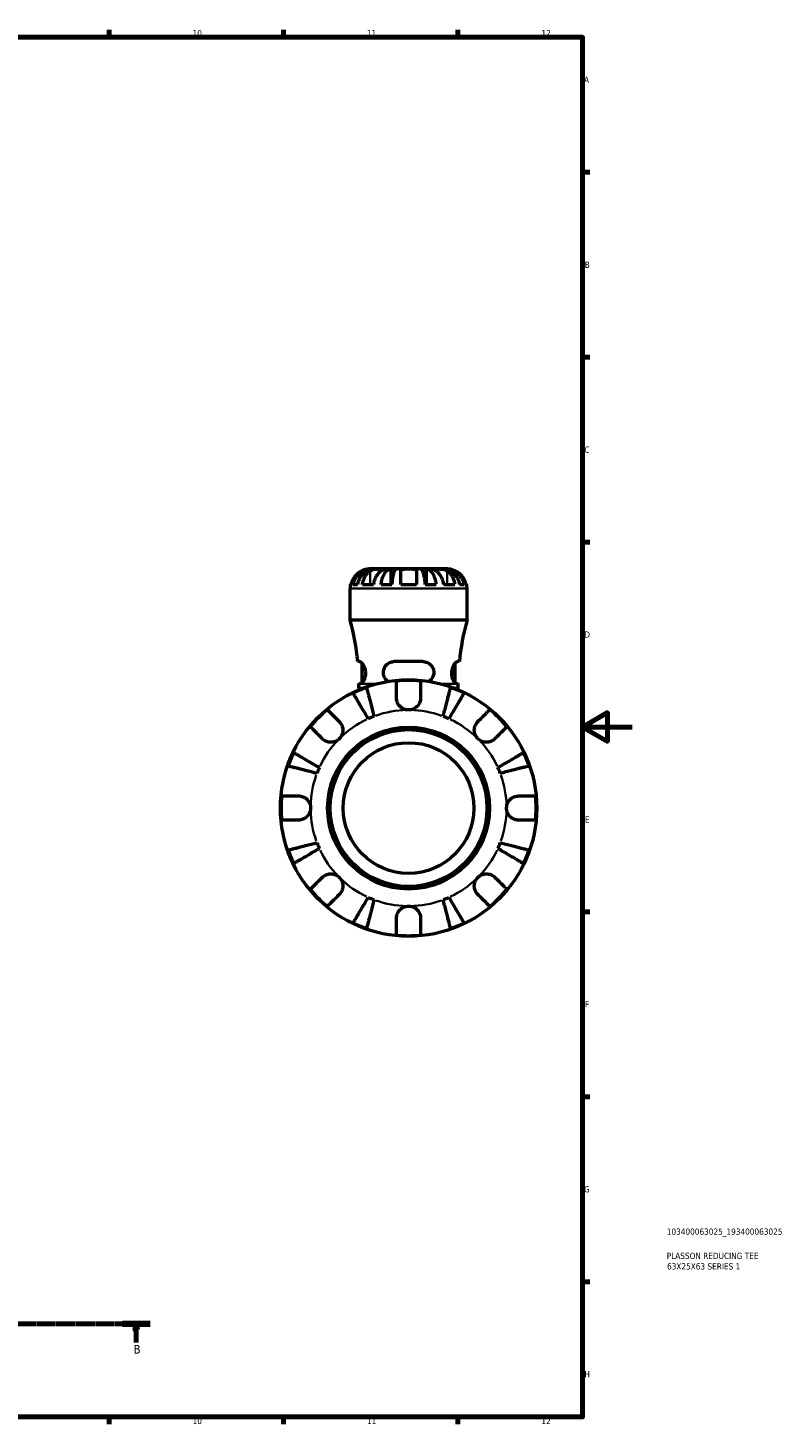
# Model space of a CAD drawing. Header units: millimetres. Extents: x 0 to 902, y 0 to 835.
# Tile 9 of 9: x 598 to 902, y 17 to 578. Entities that reach past the tile are written whole.
import ezdxf

# ---------------------------------------------------------------- set-up
doc = ezdxf.new("R2010")
doc.units = ezdxf.units.MM
doc.linetypes.add('CHAIN', pattern=[0.7087, 0.4724, -0.0591, 0.1181, -0.0591])
for name, color, linetype, lineweight in [('Border (ISO)', 7, 'Continuous', 70), ('Section Line (ISO)', 7, 'CHAIN', 70), ('Title (ISO)', 7, 'Continuous', 50), ('Visible (ISO)', 7, 'Continuous', 50), ('Visible Narrow (ISO)', 7, 'Continuous', 35)]:
    doc.layers.add(name, color=color, linetype=linetype, lineweight=lineweight)
doc.styles.add('Label Text (ISO)', font='tahoma.ttf')
doc.styles.add('Note Text (ISO)', font='tahoma.ttf')

# ---------------------------------------------------------------- blocks, each defined once
blk = doc.blocks.new('Borders Default Border')
at = {"layer": 'Border (ISO)'}
for p, q in [((630.75, 574), (630.75, 576.9)), ((700.83, 574), (700.83, 576.9)), ((770.92, 574), (770.92, 576.9)), ((821, 519.75), (823.9, 519.75)), ((821, 445.5), (823.9, 445.5)), ((821, 371.25), (823.9, 371.25)), ((821, 222.75), (823.9, 222.75)), ((821, 148.5), (823.9, 148.5)), ((821, 74.25), (823.9, 74.25)), ((630.75, 20), (630.75, 17.1)), ((700.83, 20), (700.83, 17.1)), ((770.92, 20), (770.92, 17.1))]:
    blk.add_line(p, q, dxfattribs=at)
at = {"layer": 'Border (ISO)', "flags": 128}
for points in [[(20, 20), (20, 574), (821, 574), (821, 20), (20, 20)], [(841, 297), (821, 297), (831, 302.77), (831, 291.23), (821, 297)]]:
    blk.add_lwpolyline(points, dxfattribs=at)
at = {"layer": 'Border (ISO)', "color": 232, "true_color": 0xca0064, "char_height": 2.5, "attachment_point": 7, "style": 'Note Text (ISO)'}
for s, insert in [('10', (664.29, 574.35)), ('11', (734.37, 574.4)), ('12', (804.46, 574.4)), ('A', (821.59, 555.62)), ('B', (821.89, 481.38)), ('C', (821.73, 407.08)), ('D', (821.73, 332.88)), ('E', (821.94, 258.63)), ('F', (822, 184.38)), ('G', (821.61, 110.08)), ('H', (821.74, 35.88)), ('10', (664.29, 17.05)), ('11', (734.37, 17.1)), ('12', (804.46, 17.1))]:
    blk.add_mtext(s, dxfattribs=dict(at, insert=insert))
blk = doc.blocks.new('Title Blocks ISO')
at = {"layer": 'Title (ISO)', "color": 232, "true_color": 0xca0064, "style": 'Note Text (ISO)'}
for tag, p in [('PART_NUMBER_001', (33.84, 73.13)), ('DESCRIPTION_001', (33.84, 63.4)), ('DESCRIPTION_002', (33.95, 59.18))]:
    blk.add_attdef(tag, p, '', height=2.5, dxfattribs=at)
blk = doc.blocks.new('2dTransSection0')
at = {"layer": 'Section Line (ISO)', "linetype": 'CHAIN'}
blk.add_line((133.6, 57.4), (647.2, 57.4), dxfattribs=at)
at = {"layer": 'Section Line (ISO)', "linetype": 'Continuous', "lineweight": 140}
blk.add_line((636.05, 57.4), (647.2, 57.4), dxfattribs=at)
at = {"layer": 'Section Line (ISO)', "linetype": 'Continuous'}
for p, q in [((641.63, 57.4), (641.13, 54.9)), ((641.63, 54.9), (641.63, 57.4)), ((642.13, 54.9), (641.63, 57.4)), ((641.13, 54.9), (642.13, 54.9)), ((641.63, 49.91), (641.63, 54.9))]:
    blk.add_line(p, q, dxfattribs=at)
at = {"layer": 'Section Line (ISO)', "linetype": 'Continuous', "flags": 128}
blk.add_lwpolyline([(642.13, 54.9), (641.63, 57.4), (641.13, 54.9), (642.13, 54.9)], dxfattribs=at)
at = {"layer": 'Section Line (ISO)'}
blk.add_solid([(642.13, 54.9), (641.63, 57.4), (641.13, 54.9), (642.13, 54.9)], dxfattribs=at)
at = {"layer": 'Section Line (ISO)', "insert": (640.56, 45.4), "char_height": 3.5, "attachment_point": 7, "style": 'Label Text (ISO)'}
blk.add_mtext('B', dxfattribs=at)

msp = doc.modelspace()

# ---------------------------------------------------------------- linework, layer by layer
at = {"layer": 'Visible (ISO)'}
for p, q in [((736.216, 360.469), (735.462, 360.469)), ((736.216, 360.469), (736.216, 360.389)), ((737.181, 360.469), (736.216, 360.469)), ((740.039, 360.469), (737.181, 360.469)), ((743.963, 360.469), (740.039, 360.469)), ((743.963, 360.469), (743.963, 354.169)), ((746.291, 360.469), (743.963, 360.469)), ((751.087, 360.469), (746.291, 360.469)), ((755.883, 360.469), (751.087, 360.469)), ((758.211, 360.469), (755.883, 360.469)), ((762.136, 360.469), (758.211, 360.469)), ((758.211, 360.469), (758.211, 354.169)), ((764.993, 360.469), (762.136, 360.469)), ((765.958, 360.469), (764.993, 360.469)), ((766.712, 360.469), (765.958, 360.469)), ((765.958, 360.469), (765.958, 360.389)), ((727.746, 354.169), (727.96, 354.169)), ((728.737, 354.169), (730.525, 354.169)), ((732.506, 354.169), (736.961, 354.169)), ((740.042, 354.169), (744.357, 354.169)), ((747.937, 354.169), (754.237, 354.169)), ((757.817, 354.169), (762.132, 354.169)), ((765.213, 354.169), (769.668, 354.169)), ((771.649, 354.169), (773.437, 354.169)), ((774.214, 354.169), (774.428, 354.169)), ((727.587, 339.889), (727.587, 352.594)), ((774.587, 339.889), (774.587, 352.594)), ((774.587, 339.889), (727.587, 339.889)), ((731.519, 323.281), (730.692, 323.281)), ((732.372, 314.709), (732.372, 322.678)), ((756.837, 323.281), (745.337, 323.281)), ((769.802, 314.709), (769.802, 322.678)), ((771.482, 323.281), (770.655, 323.281)), ((731.112, 314.531), (731.957, 314.531)), ((731.112, 312.745), (731.112, 314.409)), ((770.217, 314.531), (771.062, 314.531)), ((771.062, 312.745), (771.062, 314.409))]:
    msp.add_line(p, q, dxfattribs=at)
for radius in [51.5, 32.53, 31.5, 26.25]:
    msp.add_circle((751.087, 264.469), radius, dxfattribs=at)
for centre, radius, start, end in [((735.462, 352.594), 7.875, 168.46304, 180), ((766.712, 352.594), 7.875, 0, 11.53696), ((637.26, 314.409), 93.852, 5.42468, 15.75304), ((864.914, 314.409), 93.852, 164.24696, 174.57532), ((637.26, 314.409), 93.852, 0, 0.07479), ((751.087, 264.469), 51.255, 84.57027, 95.42973), ((864.914, 314.409), 93.852, 179.92521, 180), ((751.087, 264.469), 51.255, 109.23324, 115.76676), ((733.172, 312.745), 2.06, 180, 201.30802), ((751.087, 264.469), 51.255, 64.23324, 70.76676), ((769.002, 312.745), 2.06, 338.69198, 0), ((751.087, 264.469), 51.255, 129.57027, 140.42973), ((751.087, 264.469), 51.255, 39.57027, 50.42973), ((751.087, 264.469), 39.375, 110.66622, 114.33378), ((751.087, 264.469), 39.375, 65.66622, 69.33378), ((751.087, 264.469), 51.255, 154.23324, 160.76676), ((751.087, 264.469), 51.255, 19.23324, 25.76676), ((751.087, 264.469), 39.375, 155.66622, 159.33378), ((751.087, 264.469), 39.375, 20.66622, 24.33378), ((751.087, 264.469), 51.255, 174.57027, 185.42973), ((751.087, 264.469), 51.255, 354.57027, 5.42973), ((751.087, 264.469), 51.255, 199.23324, 205.76676), ((751.087, 264.469), 39.375, 200.66622, 204.33378), ((751.087, 264.469), 39.375, 335.66622, 339.33378), ((751.087, 264.469), 51.255, 334.23324, 340.76676), ((751.087, 264.469), 51.255, 219.57027, 230.42973), ((751.087, 264.469), 51.255, 309.57027, 320.42973), ((751.087, 264.469), 39.375, 245.66622, 249.33378), ((751.087, 264.469), 39.375, 290.66622, 294.33378), ((751.087, 264.469), 51.255, 244.23324, 250.76676), ((751.087, 264.469), 51.255, 264.57027, 275.42973), ((751.087, 264.469), 51.255, 289.23324, 295.76676)]:
    msp.add_arc(centre, radius, start, end, dxfattribs=at)
for points, knots in [([(732.312, 359.691), (731.979, 359.533), (731.642, 359.344), (730.876, 358.836), (730.462, 358.493), (729.769, 357.804), (729.426, 357.396), (728.835, 356.516), (728.586, 356.044), (728.218, 355.161), (728.063, 354.671), (727.96, 354.169)], [3.89239507, 3.89239507, 3.89239507, 3.89239507, 3.99831093, 3.99831093, 4.14541915, 4.14541915, 4.2913159, 4.2913159, 4.43721264, 4.43721264, 4.57824766, 4.57824766, 4.57824766, 4.57824766]), ([(728.737, 354.169), (728.838, 354.675), (728.988, 355.169), (729.344, 356.055), (729.583, 356.527), (730.154, 357.408), (730.484, 357.817), (731.15, 358.505), (731.547, 358.846), (732.4, 359.435), (732.858, 359.683), (733.728, 360.055), (734.222, 360.214), (735.23, 360.421), (735.745, 360.469), (736.216, 360.469)], [0.1494003, 0.1494003, 0.1494003, 0.1494003, 0.2914703, 0.2914703, 0.4372625, 0.4372625, 0.5830547, 0.5830547, 0.7289486, 0.7289486, 0.8748425, 0.8748425, 1.0209062, 1.0209062, 1.1669698, 1.1669698, 1.1669698, 1.1669698]), ([(737.181, 360.469), (736.761, 360.469), (736.303, 360.421), (735.406, 360.214), (734.966, 360.055), (734.192, 359.683), (733.785, 359.435), (733.025, 358.846), (732.672, 358.505), (732.079, 357.817), (731.785, 357.408), (731.278, 356.527), (731.064, 356.055), (730.748, 355.169), (730.614, 354.675), (730.525, 354.169)], [3.5031084, 3.5031084, 3.5031084, 3.5031084, 3.6491721, 3.6491721, 3.7952357, 3.7952357, 3.9411297, 3.9411297, 4.0870236, 4.0870236, 4.2328158, 4.2328158, 4.378608, 4.378608, 4.5206779, 4.5206779, 4.5206779, 4.5206779]), ([(735.462, 360.469), (735.462, 360.469), (735.435, 360.469), (735.326, 360.467), (735.24, 360.465), (734.951, 360.448), (734.71, 360.426), (734.198, 360.338), (733.953, 360.284), (733.431, 360.138), (733.16, 360.047), (732.694, 359.864), (732.501, 359.781), (732.312, 359.691)], [0, 0, 0, 0, 0.0712621, 0.0712621, 0.14674386, 0.14674386, 0.26523779, 0.26523779, 0.3552048, 0.3552048, 0.4448049, 0.4448049, 0.50788946, 0.50788946, 0.50788946, 0.50788946]), ([(732.506, 354.169), (732.579, 354.671), (732.689, 355.161), (732.949, 356.044), (733.125, 356.516), (733.543, 357.396), (733.786, 357.804), (734.275, 358.493), (734.568, 358.836), (735.11, 359.344), (735.348, 359.533), (735.584, 359.691)], [0.14941001, 0.14941001, 0.14941001, 0.14941001, 0.29044502, 0.29044502, 0.43634177, 0.43634177, 0.58223851, 0.58223851, 0.72934673, 0.72934673, 0.83526259, 0.83526259, 0.83526259, 0.83526259]), ([(735.584, 359.691), (735.67, 359.749), (735.762, 359.804), (736.017, 359.94), (736.189, 360.016), (736.562, 360.151), (736.763, 360.209), (737.262, 360.324), (737.563, 360.37), (738.259, 360.442), (738.647, 360.457), (739.395, 360.47), (739.744, 360.469), (740.039, 360.469)], [-0.50766593, -0.50766593, -0.50766593, -0.50766593, -0.46718991, -0.46718991, -0.40200215, -0.40200215, -0.33506637, -0.33506637, -0.24300458, -0.24300458, -0.12488859, -0.12488859, 0, 0, 0, 0]), ([(740.039, 359.691), (739.803, 359.533), (739.565, 359.344), (739.023, 358.836), (738.73, 358.493), (738.24, 357.804), (737.998, 357.396), (737.58, 356.516), (737.404, 356.044), (737.144, 355.161), (737.034, 354.671), (736.961, 354.169)], [3.89239507, 3.89239507, 3.89239507, 3.89239507, 3.99831093, 3.99831093, 4.14541915, 4.14541915, 4.2913159, 4.2913159, 4.43721264, 4.43721264, 4.57824766, 4.57824766, 4.57824766, 4.57824766]), ([(740.039, 360.469), (740.194, 360.469), (740.333, 360.469), (740.581, 360.468), (740.687, 360.466), (740.885, 360.454), (740.95, 360.439), (740.969, 360.374), (740.931, 360.327), (740.79, 360.209), (740.711, 360.151), (740.519, 360.016), (740.408, 359.94), (740.207, 359.804), (740.125, 359.749), (740.039, 359.691)], [0, 0, 0, 0, 0.06608139, 0.06608139, 0.13667451, 0.13667451, 0.23873403, 0.23873403, 0.33457773, 0.33457773, 0.40157847, 0.40157847, 0.46685307, 0.46685307, 0.50745344, 0.50745344, 0.50745344, 0.50745344]), ([(740.042, 354.169), (740.095, 354.675), (740.174, 355.169), (740.36, 356.055), (740.486, 356.527), (740.785, 357.408), (740.958, 357.817), (741.307, 358.505), (741.515, 358.846), (741.963, 359.435), (742.202, 359.683), (742.659, 360.055), (742.917, 360.214), (743.446, 360.421), (743.716, 360.469), (743.963, 360.469)], [0.1494003, 0.1494003, 0.1494003, 0.1494003, 0.2914703, 0.2914703, 0.4372625, 0.4372625, 0.5830547, 0.5830547, 0.7289486, 0.7289486, 0.8748425, 0.8748425, 1.0209062, 1.0209062, 1.1669698, 1.1669698, 1.1669698, 1.1669698]), ([(746.291, 360.469), (746.169, 360.469), (746.036, 360.421), (745.775, 360.214), (745.648, 360.055), (745.423, 359.683), (745.304, 359.435), (745.084, 358.846), (744.981, 358.505), (744.809, 357.817), (744.723, 357.408), (744.576, 356.527), (744.514, 356.055), (744.422, 355.169), (744.383, 354.675), (744.357, 354.169)], [3.5031084, 3.5031084, 3.5031084, 3.5031084, 3.6491721, 3.6491721, 3.7952357, 3.7952357, 3.9411296, 3.9411296, 4.0870236, 4.0870236, 4.2328158, 4.2328158, 4.378608, 4.378608, 4.5206779, 4.5206779, 4.5206779, 4.5206779]), ([(747.937, 359.691), (747.937, 359.753), (747.945, 359.812), (747.986, 359.948), (748.029, 360.021), (748.155, 360.152), (748.24, 360.209), (748.494, 360.324), (748.681, 360.37), (749.183, 360.442), (749.513, 360.457), (750.259, 360.47), (750.671, 360.469), (751.087, 360.469)], [-0.50816407, -0.50816407, -0.50816407, -0.50816407, -0.46460526, -0.46460526, -0.40154747, -0.40154747, -0.3356183, -0.3356183, -0.24286964, -0.24286964, -0.12490659, -0.12490659, 0, 0, 0, 0]), ([(747.937, 354.169), (747.937, 354.671), (747.937, 355.161), (747.937, 356.044), (747.937, 356.516), (747.937, 357.396), (747.937, 357.804), (747.937, 358.493), (747.937, 358.836), (747.937, 359.344), (747.937, 359.533), (747.937, 359.691)], [0.14941001, 0.14941001, 0.14941001, 0.14941001, 0.29044502, 0.29044502, 0.43634177, 0.43634177, 0.58223851, 0.58223851, 0.72934673, 0.72934673, 0.83526259, 0.83526259, 0.83526259, 0.83526259]), ([(751.087, 360.469), (751.306, 360.469), (751.525, 360.469), (751.969, 360.468), (752.192, 360.466), (752.778, 360.453), (753.112, 360.433), (753.589, 360.348), (753.755, 360.297), (753.981, 360.179), (754.056, 360.12), (754.169, 359.984), (754.206, 359.907), (754.233, 359.78), (754.237, 359.736), (754.237, 359.691)], [-2.17667965, -2.17667965, -2.17667965, -2.17667965, -2.11086653, -2.11086653, -2.04055216, -2.04055216, -1.91738302, -1.91738302, -1.82942275, -1.82942275, -1.76558177, -1.76558177, -1.70117883, -1.70117883, -1.66961913, -1.66961913, -1.66961913, -1.66961913]), ([(754.237, 359.691), (754.237, 359.533), (754.237, 359.344), (754.237, 358.836), (754.237, 358.493), (754.237, 357.804), (754.237, 357.396), (754.237, 356.516), (754.237, 356.044), (754.237, 355.161), (754.237, 354.671), (754.237, 354.169)], [3.89239507, 3.89239507, 3.89239507, 3.89239507, 3.99831093, 3.99831093, 4.14541915, 4.14541915, 4.2913159, 4.2913159, 4.43721264, 4.43721264, 4.57824766, 4.57824766, 4.57824766, 4.57824766]), ([(757.817, 354.169), (757.791, 354.675), (757.752, 355.169), (757.66, 356.055), (757.598, 356.527), (757.451, 357.408), (757.365, 357.817), (757.193, 358.505), (757.091, 358.846), (756.87, 359.435), (756.751, 359.683), (756.526, 360.055), (756.399, 360.214), (756.138, 360.421), (756.005, 360.469), (755.883, 360.469)], [0.1494003, 0.1494003, 0.1494003, 0.1494003, 0.2914703, 0.2914703, 0.4372625, 0.4372625, 0.5830547, 0.5830547, 0.7289486, 0.7289486, 0.8748425, 0.8748425, 1.0209062, 1.0209062, 1.1669698, 1.1669698, 1.1669698, 1.1669698]), ([(758.211, 360.469), (758.458, 360.469), (758.728, 360.421), (759.257, 360.214), (759.515, 360.055), (759.972, 359.683), (760.211, 359.435), (760.659, 358.846), (760.867, 358.505), (761.216, 357.817), (761.389, 357.408), (761.688, 356.527), (761.814, 356.055), (762, 355.169), (762.079, 354.675), (762.132, 354.169)], [3.5031084, 3.5031084, 3.5031084, 3.5031084, 3.6491721, 3.6491721, 3.7952357, 3.7952357, 3.9411296, 3.9411296, 4.0870236, 4.0870236, 4.2328158, 4.2328158, 4.378608, 4.378608, 4.5206779, 4.5206779, 4.5206779, 4.5206779]), ([(762.136, 359.691), (762.049, 359.749), (761.967, 359.804), (761.766, 359.94), (761.655, 360.016), (761.463, 360.151), (761.385, 360.209), (761.247, 360.324), (761.208, 360.37), (761.221, 360.442), (761.3, 360.457), (761.608, 360.47), (761.841, 360.469), (762.136, 360.469)], [-0.50766593, -0.50766593, -0.50766593, -0.50766593, -0.46718991, -0.46718991, -0.40200215, -0.40200215, -0.33506637, -0.33506637, -0.24300458, -0.24300458, -0.12488859, -0.12488859, 0, 0, 0, 0]), ([(762.136, 360.469), (762.291, 360.469), (762.463, 360.469), (762.845, 360.468), (763.056, 360.466), (763.596, 360.454), (763.931, 360.439), (764.587, 360.374), (764.9, 360.327), (765.411, 360.209), (765.612, 360.151), (765.985, 360.016), (766.156, 359.94), (766.412, 359.804), (766.504, 359.749), (766.59, 359.691)], [0, 0, 0, 0, 0.06608139, 0.06608139, 0.13667451, 0.13667451, 0.23873403, 0.23873403, 0.33457773, 0.33457773, 0.40157847, 0.40157847, 0.46685307, 0.46685307, 0.50745344, 0.50745344, 0.50745344, 0.50745344]), ([(765.213, 354.169), (765.14, 354.671), (765.03, 355.161), (764.77, 356.044), (764.595, 356.516), (764.176, 357.396), (763.934, 357.804), (763.444, 358.493), (763.151, 358.836), (762.609, 359.344), (762.371, 359.533), (762.136, 359.691)], [0.14941001, 0.14941001, 0.14941001, 0.14941001, 0.29044502, 0.29044502, 0.43634177, 0.43634177, 0.58223851, 0.58223851, 0.72934673, 0.72934673, 0.83526259, 0.83526259, 0.83526259, 0.83526259]), ([(771.649, 354.169), (771.56, 354.675), (771.426, 355.169), (771.11, 356.055), (770.897, 356.527), (770.389, 357.408), (770.095, 357.817), (769.502, 358.505), (769.149, 358.846), (768.389, 359.435), (767.982, 359.683), (767.208, 360.055), (766.768, 360.214), (765.871, 360.421), (765.413, 360.469), (764.993, 360.469)], [0.1494003, 0.1494003, 0.1494003, 0.1494003, 0.2914703, 0.2914703, 0.4372625, 0.4372625, 0.5830547, 0.5830547, 0.7289486, 0.7289486, 0.8748425, 0.8748425, 1.0209062, 1.0209062, 1.1669698, 1.1669698, 1.1669698, 1.1669698]), ([(765.958, 360.469), (766.429, 360.469), (766.944, 360.421), (767.952, 360.214), (768.446, 360.055), (769.316, 359.683), (769.774, 359.435), (770.628, 358.846), (771.024, 358.505), (771.69, 357.817), (772.02, 357.408), (772.591, 356.527), (772.83, 356.055), (773.186, 355.169), (773.337, 354.675), (773.437, 354.169)], [3.5031084, 3.5031084, 3.5031084, 3.5031084, 3.6491721, 3.6491721, 3.7952357, 3.7952357, 3.9411296, 3.9411296, 4.0870236, 4.0870236, 4.2328158, 4.2328158, 4.378608, 4.378608, 4.5206779, 4.5206779, 4.5206779, 4.5206779]), ([(766.59, 359.691), (766.826, 359.533), (767.064, 359.344), (767.606, 358.836), (767.899, 358.493), (768.389, 357.804), (768.631, 357.396), (769.049, 356.516), (769.225, 356.044), (769.485, 355.161), (769.595, 354.671), (769.668, 354.169)], [3.89240137, 3.89240137, 3.89240137, 3.89240137, 3.99831723, 3.99831723, 4.14542545, 4.14542545, 4.2913222, 4.2913222, 4.43721894, 4.43721894, 4.57825396, 4.57825396, 4.57825396, 4.57825396]), ([(769.862, 359.691), (769.731, 359.753), (769.599, 359.812), (769.273, 359.948), (769.081, 360.021), (768.692, 360.152), (768.497, 360.209), (768.048, 360.324), (767.806, 360.37), (767.323, 360.442), (767.105, 360.457), (766.795, 360.47), (766.712, 360.469), (766.712, 360.469)], [-0.50816407, -0.50816407, -0.50816407, -0.50816407, -0.46460526, -0.46460526, -0.40154747, -0.40154747, -0.3356183, -0.3356183, -0.24286964, -0.24286964, -0.12490659, -0.12490659, 0, 0, 0, 0]), ([(774.214, 354.169), (774.111, 354.671), (773.956, 355.161), (773.588, 356.044), (773.34, 356.516), (772.748, 357.396), (772.405, 357.804), (771.713, 358.493), (771.298, 358.836), (770.532, 359.344), (770.195, 359.533), (769.862, 359.691)], [0.14941001, 0.14941001, 0.14941001, 0.14941001, 0.29044502, 0.29044502, 0.43634177, 0.43634177, 0.58223851, 0.58223851, 0.72934673, 0.72934673, 0.83526259, 0.83526259, 0.83526259, 0.83526259]), ([(731.519, 323.281), (731.562, 323.281), (731.607, 323.274), (731.828, 323.207), (732.03, 323.058), (732.472, 322.579), (732.713, 322.235), (733.146, 321.419), (733.339, 320.957), (733.611, 319.997), (733.699, 319.521), (733.772, 318.535), (733.754, 318.045), (733.612, 317.052), (733.479, 316.573), (733.131, 315.694), (732.912, 315.314), (732.493, 314.786), (732.294, 314.623), (732.061, 314.541), (732.008, 314.531), (731.957, 314.531)], [-1.550574, -1.550574, -1.550574, -1.550574, -1.5048424, -1.5048424, -1.3365845, -1.3365845, -1.1544685, -1.1544685, -0.9837331, -0.9837331, -0.835577, -0.835577, -0.6861693, -0.6861693, -0.5190254, -0.5190254, -0.3305233, -0.3305233, -0.1578201, -0.1578201, -0.10512, -0.10512, -0.10512, -0.10512]), ([(742.851, 315.306), (742.62, 315.466), (742.403, 315.648), (741.845, 316.221), (741.546, 316.658), (741.138, 317.587), (741.017, 318.058), (740.935, 319.048), (740.981, 319.546), (741.252, 320.574), (741.5, 321.078), (742.202, 322.023), (742.681, 322.439), (743.702, 323), (744.225, 323.174), (744.961, 323.269), (745.148, 323.281), (745.337, 323.281)], [-1.259106, -1.259106, -1.259106, -1.259106, -1.1691393, -1.1691393, -1.0055094, -1.0055094, -0.8583194, -0.8583194, -0.706767, -0.706767, -0.5315118, -0.5315118, -0.3289855, -0.3289855, -0.1536439, -0.1536439, -0.0944415, -0.0944415, -0.0944415, -0.0944415]), ([(756.837, 323.281), (756.983, 323.281), (757.128, 323.274), (757.803, 323.207), (758.311, 323.058), (759.28, 322.579), (759.731, 322.235), (760.457, 321.419), (760.741, 320.957), (761.101, 319.997), (761.196, 319.521), (761.224, 318.535), (761.154, 318.045), (760.838, 317.052), (760.576, 316.573), (759.976, 315.83), (759.666, 315.543), (759.323, 315.306)], [-1.550574, -1.550574, -1.550574, -1.550574, -1.5048424, -1.5048424, -1.3365845, -1.3365845, -1.1544685, -1.1544685, -0.9837331, -0.9837331, -0.835577, -0.835577, -0.6861693, -0.6861693, -0.5190254, -0.5190254, -0.3856032, -0.3856032, -0.3856032, -0.3856032]), ([(770.217, 314.531), (770.183, 314.531), (770.149, 314.536), (769.949, 314.583), (769.765, 314.713), (769.377, 315.148), (769.173, 315.462), (768.819, 316.221), (768.667, 316.658), (768.47, 317.587), (768.419, 318.058), (768.422, 319.048), (768.479, 319.546), (768.705, 320.574), (768.884, 321.078), (769.326, 322.023), (769.595, 322.439), (770.077, 323), (770.291, 323.174), (770.54, 323.269), (770.6, 323.281), (770.655, 323.281)], [-1.5396232, -1.5396232, -1.5396232, -1.5396232, -1.5048352, -1.5048352, -1.3417245, -1.3417245, -1.1691393, -1.1691393, -1.0055094, -1.0055094, -0.8583194, -0.8583194, -0.706767, -0.706767, -0.5315118, -0.5315118, -0.3289855, -0.3289855, -0.1536439, -0.1536439, -0.0944415, -0.0944415, -0.0944415, -0.0944415]), ([(746.237, 308.694), (746.237, 309.244), (746.237, 309.803), (746.237, 311.016), (746.237, 311.649), (746.237, 312.712), (746.237, 313.238), (746.237, 314.147), (746.237, 314.529), (746.237, 315.095), (746.237, 315.335), (746.237, 315.494)], [5.9143146, 5.9143146, 5.9143146, 5.9143146, 6.0897305, 6.0897305, 6.3151304, 6.3151304, 6.5397196, 6.5397196, 6.7643088, 6.7643088, 6.9824261, 6.9824261, 6.9824261, 6.9824261]), ([(755.937, 315.494), (755.937, 315.335), (755.937, 315.095), (755.937, 314.529), (755.937, 314.147), (755.937, 313.238), (755.937, 312.712), (755.937, 311.649), (755.937, 311.016), (755.937, 309.803), (755.937, 309.244), (755.937, 308.694)], [0.2300371, 0.2300371, 0.2300371, 0.2300371, 0.4481544, 0.4481544, 0.6727436, 0.6727436, 0.8973328, 0.8973328, 1.1227327, 1.1227327, 1.2981486, 1.2981486, 1.2981486, 1.2981486]), ([(734.863, 300.346), (734.48, 300.995), (734.063, 301.704), (733.245, 303.092), (732.844, 303.772), (732.139, 304.97), (731.769, 305.598), (731.077, 306.772), (730.756, 307.317), (730.218, 308.231), (729.95, 308.685), (729.489, 309.468), (729.296, 309.797), (729.008, 310.284), (728.887, 310.49), (728.806, 310.628)], [5.4054322, 5.4054322, 5.4054322, 5.4054322, 5.6314379, 5.6314379, 5.8574437, 5.8574437, 6.0826169, 6.0826169, 6.3077901, 6.3077901, 6.5323479, 6.5323479, 6.7569058, 6.7569058, 6.9752088, 6.9752088, 6.9752088, 6.9752088]), ([(734.203, 312.863), (734.243, 312.709), (734.303, 312.477), (734.444, 311.929), (734.54, 311.56), (734.767, 310.68), (734.899, 310.171), (735.165, 309.143), (735.323, 308.531), (735.664, 307.212), (735.847, 306.506), (736.195, 305.16), (736.393, 304.396), (736.796, 302.836), (737.002, 302.039), (737.191, 301.31)], [0.2300349, 0.2300349, 0.2300349, 0.2300349, 0.4483378, 0.4483378, 0.6728957, 0.6728957, 0.8974535, 0.8974535, 1.1226267, 1.1226267, 1.3478, 1.3478, 1.5738057, 1.5738057, 1.7998115, 1.7998115, 1.7998115, 1.7998115]), ([(751.087, 303.844), (750.602, 303.844), (750.119, 303.917), (749.135, 304.221), (748.644, 304.469), (747.806, 305.088), (747.456, 305.441), (746.915, 306.185), (746.713, 306.557), (746.469, 307.189), (746.396, 307.437), (746.295, 307.91), (746.264, 308.135), (746.241, 308.471), (746.237, 308.582), (746.237, 308.694)], [0, 0, 0, 0, 0.14558971, 0.14558971, 0.30930841, 0.30930841, 0.45830506, 0.45830506, 0.58735107, 0.58735107, 0.66775406, 0.66775406, 0.73999155, 0.73999155, 0.77632248, 0.77632248, 0.77632248, 0.77632248]), ([(755.937, 308.694), (755.937, 308.49), (755.924, 308.283), (755.869, 307.851), (755.824, 307.626), (755.683, 307.116), (755.577, 306.834), (755.199, 306.063), (754.869, 305.604), (754.026, 304.789), (753.516, 304.452), (752.364, 303.971), (751.729, 303.844), (751.087, 303.844)], [-0.78516465, -0.78516465, -0.78516465, -0.78516465, -0.71674204, -0.71674204, -0.64259311, -0.64259311, -0.54817339, -0.54817339, -0.37584493, -0.37584493, -0.19265918, -0.19265918, 0, 0, 0, 0]), ([(764.983, 301.31), (765.172, 302.039), (765.378, 302.836), (765.782, 304.396), (765.979, 305.16), (766.327, 306.506), (766.51, 307.212), (766.851, 308.531), (767.009, 309.143), (767.275, 310.171), (767.407, 310.68), (767.634, 311.56), (767.73, 311.929), (767.871, 312.477), (767.931, 312.709), (767.971, 312.863)], [5.4054322, 5.4054322, 5.4054322, 5.4054322, 5.6314379, 5.6314379, 5.8574437, 5.8574437, 6.0826169, 6.0826169, 6.3077901, 6.3077901, 6.5323479, 6.5323479, 6.7569058, 6.7569058, 6.9752088, 6.9752088, 6.9752088, 6.9752088]), ([(773.368, 310.628), (773.287, 310.49), (773.166, 310.284), (772.879, 309.797), (772.685, 309.468), (772.224, 308.685), (771.957, 308.231), (771.418, 307.317), (771.097, 306.772), (770.406, 305.598), (770.035, 304.97), (769.33, 303.772), (768.93, 303.092), (768.112, 301.704), (767.694, 300.995), (767.312, 300.346)], [0.2300349, 0.2300349, 0.2300349, 0.2300349, 0.4483378, 0.4483378, 0.6728957, 0.6728957, 0.8974535, 0.8974535, 1.1226267, 1.1226267, 1.3478, 1.3478, 1.5738057, 1.5738057, 1.7998115, 1.7998115, 1.7998115, 1.7998115]), ([(718.436, 303.978), (718.549, 303.866), (718.718, 303.697), (719.118, 303.296), (719.389, 303.026), (720.031, 302.384), (720.404, 302.011), (721.155, 301.26), (721.603, 300.812), (722.46, 299.955), (722.856, 299.559), (723.245, 299.17)], [0.2300371, 0.2300371, 0.2300371, 0.2300371, 0.4481544, 0.4481544, 0.6727436, 0.6727436, 0.8973328, 0.8973328, 1.1227327, 1.1227327, 1.2981486, 1.2981486, 1.2981486, 1.2981486]), ([(778.929, 299.17), (779.318, 299.559), (779.714, 299.955), (780.571, 300.812), (781.019, 301.26), (781.77, 302.011), (782.143, 302.384), (782.786, 303.026), (783.056, 303.296), (783.456, 303.697), (783.625, 303.866), (783.738, 303.978)], [5.9143146, 5.9143146, 5.9143146, 5.9143146, 6.0897305, 6.0897305, 6.3151304, 6.3151304, 6.5397196, 6.5397196, 6.7643088, 6.7643088, 6.9824261, 6.9824261, 6.9824261, 6.9824261]), ([(723.245, 299.17), (723.327, 299.088), (723.406, 299.003), (723.685, 298.68), (723.868, 298.424), (724.197, 297.848), (724.337, 297.529), (724.595, 296.709), (724.671, 296.2), (724.658, 295.072), (724.535, 294.465), (724.057, 293.304), (723.698, 292.765), (723.245, 292.311)], [-0.78090098, -0.78090098, -0.78090098, -0.78090098, -0.74249641, -0.74249641, -0.64168011, -0.64168011, -0.53308797, -0.53308797, -0.37727943, -0.37727943, -0.19250343, -0.19250343, 0, 0, 0, 0]), ([(778.929, 292.311), (778.661, 292.579), (778.426, 292.878), (778.015, 293.546), (777.847, 293.917), (777.57, 294.809), (777.497, 295.336), (777.523, 296.366), (777.614, 296.858), (777.887, 297.649), (778.031, 297.956), (778.37, 298.518), (778.56, 298.771), (778.821, 299.059), (778.875, 299.115), (778.929, 299.17)], [0, 0, 0, 0, 0.11375655, 0.11375655, 0.23538098, 0.23538098, 0.39430899, 0.39430899, 0.54630686, 0.54630686, 0.65204055, 0.65204055, 0.75381821, 0.75381821, 0.77933795, 0.77933795, 0.77933795, 0.77933795]), ([(716.386, 292.311), (715.997, 292.7), (715.601, 293.096), (714.744, 293.953), (714.296, 294.401), (713.545, 295.152), (713.172, 295.525), (712.53, 296.167), (712.26, 296.437), (711.859, 296.838), (711.69, 297.007), (711.577, 297.12)], [5.9143146, 5.9143146, 5.9143146, 5.9143146, 6.0897305, 6.0897305, 6.3151304, 6.3151304, 6.5397196, 6.5397196, 6.7643088, 6.7643088, 6.9824261, 6.9824261, 6.9824261, 6.9824261]), ([(723.245, 292.311), (722.977, 292.043), (722.678, 291.807), (722.01, 291.397), (721.639, 291.228), (720.747, 290.952), (720.22, 290.879), (719.19, 290.905), (718.698, 290.995), (717.907, 291.269), (717.6, 291.413), (717.038, 291.751), (716.785, 291.941), (716.497, 292.203), (716.44, 292.257), (716.386, 292.311)], [0, 0, 0, 0, 0.11375655, 0.11375655, 0.23538098, 0.23538098, 0.39430899, 0.39430899, 0.54630686, 0.54630686, 0.65204055, 0.65204055, 0.75381821, 0.75381821, 0.77933795, 0.77933795, 0.77933795, 0.77933795]), ([(785.788, 292.311), (785.706, 292.229), (785.621, 292.15), (785.298, 291.87), (785.042, 291.688), (784.467, 291.359), (784.147, 291.219), (783.327, 290.961), (782.819, 290.885), (781.69, 290.898), (781.083, 291.021), (779.922, 291.499), (779.383, 291.857), (778.929, 292.311)], [-0.78090098, -0.78090098, -0.78090098, -0.78090098, -0.74249641, -0.74249641, -0.64168011, -0.64168011, -0.53308797, -0.53308797, -0.37727943, -0.37727943, -0.19250343, -0.19250343, 0, 0, 0, 0]), ([(790.597, 297.12), (790.484, 297.007), (790.315, 296.838), (789.915, 296.437), (789.644, 296.167), (789.002, 295.525), (788.629, 295.152), (787.878, 294.401), (787.43, 293.953), (786.573, 293.096), (786.177, 292.7), (785.788, 292.311)], [0.2300371, 0.2300371, 0.2300371, 0.2300371, 0.4481544, 0.4481544, 0.6727436, 0.6727436, 0.8973328, 0.8973328, 1.1227327, 1.1227327, 1.2981486, 1.2981486, 1.2981486, 1.2981486]), ([(704.928, 286.75), (705.065, 286.669), (705.272, 286.547), (705.759, 286.26), (706.088, 286.067), (706.871, 285.606), (707.325, 285.338), (708.239, 284.8), (708.784, 284.479), (709.958, 283.787), (710.586, 283.417), (711.784, 282.712), (712.463, 282.311), (713.852, 281.493), (714.561, 281.076), (715.21, 280.693)], [0.2300349, 0.2300349, 0.2300349, 0.2300349, 0.4483378, 0.4483378, 0.6728957, 0.6728957, 0.8974535, 0.8974535, 1.1226267, 1.1226267, 1.3478, 1.3478, 1.5738057, 1.5738057, 1.7998115, 1.7998115, 1.7998115, 1.7998115]), ([(786.964, 280.693), (787.613, 281.076), (788.322, 281.493), (789.711, 282.311), (790.39, 282.712), (791.588, 283.417), (792.216, 283.787), (793.39, 284.479), (793.935, 284.8), (794.85, 285.338), (795.303, 285.606), (796.086, 286.067), (796.415, 286.26), (796.902, 286.547), (797.109, 286.669), (797.246, 286.75)], [5.4054322, 5.4054322, 5.4054322, 5.4054322, 5.6314379, 5.6314379, 5.8574437, 5.8574437, 6.0826169, 6.0826169, 6.3077901, 6.3077901, 6.5323479, 6.5323479, 6.7569058, 6.7569058, 6.9752088, 6.9752088, 6.9752088, 6.9752088]), ([(714.246, 278.365), (713.516, 278.554), (712.72, 278.76), (711.159, 279.163), (710.396, 279.361), (709.05, 279.709), (708.344, 279.891), (707.025, 280.233), (706.413, 280.391), (705.385, 280.657), (704.876, 280.788), (703.996, 281.016), (703.627, 281.111), (703.079, 281.253), (702.847, 281.313), (702.693, 281.353)], [5.4054322, 5.4054322, 5.4054322, 5.4054322, 5.6314379, 5.6314379, 5.8574437, 5.8574437, 6.0826169, 6.0826169, 6.3077901, 6.3077901, 6.5323479, 6.5323479, 6.7569058, 6.7569058, 6.9752088, 6.9752088, 6.9752088, 6.9752088]), ([(799.481, 281.353), (799.327, 281.313), (799.095, 281.253), (798.547, 281.111), (798.178, 281.016), (797.299, 280.788), (796.789, 280.657), (795.761, 280.391), (795.149, 280.233), (793.83, 279.891), (793.124, 279.709), (791.778, 279.361), (791.015, 279.163), (789.454, 278.76), (788.658, 278.554), (787.928, 278.365)], [0.2300349, 0.2300349, 0.2300349, 0.2300349, 0.4483378, 0.4483378, 0.6728957, 0.6728957, 0.8974535, 0.8974535, 1.1226267, 1.1226267, 1.3478, 1.3478, 1.5738057, 1.5738057, 1.7998115, 1.7998115, 1.7998115, 1.7998115]), ([(700.062, 269.319), (700.221, 269.319), (700.461, 269.319), (701.027, 269.319), (701.409, 269.319), (702.317, 269.319), (702.844, 269.319), (703.906, 269.319), (704.54, 269.319), (705.753, 269.319), (706.312, 269.319), (706.862, 269.319)], [0.2300371, 0.2300371, 0.2300371, 0.2300371, 0.4481544, 0.4481544, 0.6727436, 0.6727436, 0.8973328, 0.8973328, 1.1227327, 1.1227327, 1.2981486, 1.2981486, 1.2981486, 1.2981486]), ([(706.862, 269.319), (707.014, 269.319), (707.167, 269.312), (707.6, 269.27), (707.88, 269.219), (708.474, 269.055), (708.783, 268.935), (709.544, 268.543), (709.968, 268.231), (710.762, 267.415), (711.103, 266.901), (711.585, 265.744), (711.712, 265.109), (711.712, 264.469)], [-0.77507703, -0.77507703, -0.77507703, -0.77507703, -0.72560399, -0.72560399, -0.63594265, -0.63594265, -0.53365641, -0.53365641, -0.3753162, -0.3753162, -0.19216783, -0.19216783, 0, 0, 0, 0]), ([(790.462, 264.469), (790.462, 264.904), (790.521, 265.338), (790.764, 266.22), (790.959, 266.66), (791.547, 267.589), (791.976, 268.042), (792.812, 268.646), (793.176, 268.842), (793.836, 269.099), (794.122, 269.18), (794.702, 269.29), (794.995, 269.317), (795.293, 269.319), (795.303, 269.319), (795.312, 269.319)], [-3.37535926, -3.37535926, -3.37535926, -3.37535926, -3.24472064, -3.24472064, -3.10081281, -3.10081281, -2.91318515, -2.91318515, -2.78540812, -2.78540812, -2.69094331, -2.69094331, -2.59427293, -2.59427293, -2.59108226, -2.59108226, -2.59108226, -2.59108226]), ([(795.312, 269.319), (795.862, 269.319), (796.422, 269.319), (797.634, 269.319), (798.268, 269.319), (799.33, 269.319), (799.857, 269.319), (800.766, 269.319), (801.147, 269.319), (801.713, 269.319), (801.953, 269.319), (802.112, 269.319)], [5.9143146, 5.9143146, 5.9143146, 5.9143146, 6.0897305, 6.0897305, 6.3151304, 6.3151304, 6.5397196, 6.5397196, 6.7643088, 6.7643088, 6.9824261, 6.9824261, 6.9824261, 6.9824261]), ([(711.712, 264.469), (711.712, 264.033), (711.653, 263.6), (711.41, 262.718), (711.215, 262.278), (710.627, 261.349), (710.198, 260.896), (709.362, 260.292), (708.998, 260.095), (708.338, 259.839), (708.052, 259.758), (707.472, 259.648), (707.179, 259.621), (706.881, 259.619), (706.872, 259.619), (706.862, 259.619)], [-3.37535926, -3.37535926, -3.37535926, -3.37535926, -3.24472064, -3.24472064, -3.10081281, -3.10081281, -2.91318515, -2.91318515, -2.78540812, -2.78540812, -2.69094331, -2.69094331, -2.59427293, -2.59427293, -2.59108226, -2.59108226, -2.59108226, -2.59108226]), ([(795.312, 259.619), (795.16, 259.619), (795.007, 259.626), (794.574, 259.667), (794.294, 259.718), (793.701, 259.883), (793.391, 260.003), (792.63, 260.394), (792.206, 260.707), (791.412, 261.522), (791.072, 262.037), (790.589, 263.193), (790.462, 263.828), (790.462, 264.469)], [-0.77507703, -0.77507703, -0.77507703, -0.77507703, -0.72560399, -0.72560399, -0.63594265, -0.63594265, -0.53365641, -0.53365641, -0.3753162, -0.3753162, -0.19216783, -0.19216783, 0, 0, 0, 0]), ([(706.862, 259.619), (706.312, 259.619), (705.753, 259.619), (704.54, 259.619), (703.906, 259.619), (702.844, 259.619), (702.317, 259.619), (701.409, 259.619), (701.027, 259.619), (700.461, 259.619), (700.221, 259.619), (700.062, 259.619)], [5.9143146, 5.9143146, 5.9143146, 5.9143146, 6.0897305, 6.0897305, 6.3151304, 6.3151304, 6.5397196, 6.5397196, 6.7643088, 6.7643088, 6.9824261, 6.9824261, 6.9824261, 6.9824261]), ([(802.112, 259.619), (801.953, 259.619), (801.713, 259.619), (801.147, 259.619), (800.766, 259.619), (799.857, 259.619), (799.33, 259.619), (798.268, 259.619), (797.634, 259.619), (796.422, 259.619), (795.862, 259.619), (795.312, 259.619)], [0.2300371, 0.2300371, 0.2300371, 0.2300371, 0.4481544, 0.4481544, 0.6727436, 0.6727436, 0.8973328, 0.8973328, 1.1227327, 1.1227327, 1.2981486, 1.2981486, 1.2981486, 1.2981486]), ([(702.693, 247.585), (702.847, 247.625), (703.079, 247.685), (703.627, 247.826), (703.996, 247.922), (704.876, 248.149), (705.385, 248.281), (706.413, 248.547), (707.025, 248.705), (708.344, 249.046), (709.05, 249.229), (710.396, 249.577), (711.159, 249.774), (712.72, 250.178), (713.516, 250.384), (714.246, 250.572)], [0.2300349, 0.2300349, 0.2300349, 0.2300349, 0.4483378, 0.4483378, 0.6728957, 0.6728957, 0.8974535, 0.8974535, 1.1226267, 1.1226267, 1.3478, 1.3478, 1.5738057, 1.5738057, 1.7998115, 1.7998115, 1.7998115, 1.7998115]), ([(715.21, 248.244), (714.561, 247.862), (713.852, 247.444), (712.463, 246.626), (711.784, 246.226), (710.586, 245.521), (709.958, 245.15), (708.784, 244.459), (708.239, 244.138), (707.325, 243.599), (706.871, 243.332), (706.088, 242.871), (705.759, 242.677), (705.272, 242.39), (705.065, 242.269), (704.928, 242.188)], [5.4054322, 5.4054322, 5.4054322, 5.4054322, 5.6314379, 5.6314379, 5.8574437, 5.8574437, 6.0826169, 6.0826169, 6.3077901, 6.3077901, 6.5323479, 6.5323479, 6.7569058, 6.7569058, 6.9752088, 6.9752088, 6.9752088, 6.9752088]), ([(797.246, 242.188), (797.109, 242.269), (796.902, 242.39), (796.415, 242.677), (796.086, 242.871), (795.303, 243.332), (794.85, 243.599), (793.935, 244.138), (793.39, 244.459), (792.216, 245.15), (791.588, 245.521), (790.39, 246.226), (789.711, 246.626), (788.322, 247.444), (787.613, 247.862), (786.964, 248.244)], [0.2300349, 0.2300349, 0.2300349, 0.2300349, 0.4483378, 0.4483378, 0.6728957, 0.6728957, 0.8974535, 0.8974535, 1.1226267, 1.1226267, 1.3478, 1.3478, 1.5738057, 1.5738057, 1.7998115, 1.7998115, 1.7998115, 1.7998115]), ([(787.928, 250.572), (788.658, 250.384), (789.454, 250.178), (791.015, 249.774), (791.778, 249.577), (793.124, 249.229), (793.83, 249.046), (795.149, 248.705), (795.761, 248.547), (796.789, 248.281), (797.299, 248.149), (798.178, 247.922), (798.547, 247.826), (799.095, 247.685), (799.327, 247.625), (799.481, 247.585)], [5.4054322, 5.4054322, 5.4054322, 5.4054322, 5.6314379, 5.6314379, 5.8574437, 5.8574437, 6.0826169, 6.0826169, 6.3077901, 6.3077901, 6.5323479, 6.5323479, 6.7569058, 6.7569058, 6.9752088, 6.9752088, 6.9752088, 6.9752088]), ([(711.577, 231.818), (711.69, 231.931), (711.859, 232.1), (712.26, 232.5), (712.53, 232.77), (713.172, 233.413), (713.545, 233.786), (714.296, 234.537), (714.744, 234.985), (715.601, 235.842), (715.997, 236.238), (716.386, 236.626)], [0.2300371, 0.2300371, 0.2300371, 0.2300371, 0.4481544, 0.4481544, 0.6727436, 0.6727436, 0.8973328, 0.8973328, 1.1227327, 1.1227327, 1.2981486, 1.2981486, 1.2981486, 1.2981486]), ([(716.386, 236.626), (716.468, 236.708), (716.553, 236.788), (716.876, 237.067), (717.132, 237.25), (717.707, 237.579), (718.027, 237.719), (718.847, 237.976), (719.355, 238.053), (720.484, 238.04), (721.091, 237.917), (722.252, 237.439), (722.791, 237.08), (723.245, 236.626)], [-0.78090098, -0.78090098, -0.78090098, -0.78090098, -0.74249641, -0.74249641, -0.64168011, -0.64168011, -0.53308797, -0.53308797, -0.37727943, -0.37727943, -0.19250343, -0.19250343, 0, 0, 0, 0]), ([(723.245, 236.626), (723.513, 236.358), (723.749, 236.06), (724.159, 235.391), (724.327, 235.021), (724.604, 234.128), (724.677, 233.602), (724.651, 232.572), (724.56, 232.08), (724.287, 231.289), (724.143, 230.982), (723.804, 230.42), (723.615, 230.166), (723.353, 229.878), (723.299, 229.822), (723.245, 229.768)], [0, 0, 0, 0, 0.11375655, 0.11375655, 0.23538098, 0.23538098, 0.39430899, 0.39430899, 0.54630686, 0.54630686, 0.65204055, 0.65204055, 0.75381821, 0.75381821, 0.77933795, 0.77933795, 0.77933795, 0.77933795]), ([(778.929, 229.768), (778.847, 229.85), (778.768, 229.935), (778.489, 230.258), (778.306, 230.514), (777.977, 231.089), (777.837, 231.409), (777.58, 232.229), (777.503, 232.737), (777.516, 233.865), (777.639, 234.472), (778.117, 235.634), (778.476, 236.173), (778.929, 236.626)], [-0.78090098, -0.78090098, -0.78090098, -0.78090098, -0.74249641, -0.74249641, -0.64168011, -0.64168011, -0.53308797, -0.53308797, -0.37727943, -0.37727943, -0.19250343, -0.19250343, 0, 0, 0, 0]), ([(778.929, 236.626), (779.198, 236.895), (779.496, 237.13), (780.164, 237.541), (780.535, 237.709), (781.427, 237.986), (781.954, 238.059), (782.984, 238.033), (783.476, 237.942), (784.267, 237.669), (784.574, 237.524), (785.136, 237.186), (785.389, 236.996), (785.678, 236.735), (785.734, 236.681), (785.788, 236.626)], [0, 0, 0, 0, 0.11375655, 0.11375655, 0.23538098, 0.23538098, 0.39430899, 0.39430899, 0.54630686, 0.54630686, 0.65204055, 0.65204055, 0.75381821, 0.75381821, 0.77933795, 0.77933795, 0.77933795, 0.77933795]), ([(785.788, 236.626), (786.177, 236.238), (786.573, 235.842), (787.43, 234.985), (787.878, 234.537), (788.629, 233.786), (789.002, 233.413), (789.644, 232.77), (789.915, 232.5), (790.315, 232.1), (790.484, 231.931), (790.597, 231.818)], [5.9143146, 5.9143146, 5.9143146, 5.9143146, 6.0897305, 6.0897305, 6.3151304, 6.3151304, 6.5397196, 6.5397196, 6.7643088, 6.7643088, 6.9824261, 6.9824261, 6.9824261, 6.9824261]), ([(723.245, 229.768), (722.856, 229.379), (722.46, 228.983), (721.603, 228.126), (721.155, 227.678), (720.404, 226.927), (720.031, 226.554), (719.389, 225.911), (719.118, 225.641), (718.718, 225.241), (718.549, 225.072), (718.436, 224.959)], [5.9143146, 5.9143146, 5.9143146, 5.9143146, 6.0897305, 6.0897305, 6.3151304, 6.3151304, 6.5397196, 6.5397196, 6.7643088, 6.7643088, 6.9824261, 6.9824261, 6.9824261, 6.9824261]), ([(728.806, 218.31), (728.887, 218.447), (729.008, 218.654), (729.296, 219.141), (729.489, 219.47), (729.95, 220.253), (730.218, 220.706), (730.756, 221.621), (731.077, 222.166), (731.769, 223.339), (732.139, 223.968), (732.844, 225.166), (733.245, 225.845), (734.063, 227.234), (734.48, 227.943), (734.863, 228.592)], [0.2300349, 0.2300349, 0.2300349, 0.2300349, 0.4483378, 0.4483378, 0.6728957, 0.6728957, 0.8974535, 0.8974535, 1.1226267, 1.1226267, 1.3478, 1.3478, 1.5738057, 1.5738057, 1.7998115, 1.7998115, 1.7998115, 1.7998115]), ([(737.191, 227.628), (737.002, 226.898), (736.796, 226.102), (736.393, 224.541), (736.195, 223.778), (735.847, 222.432), (735.664, 221.726), (735.323, 220.407), (735.165, 219.794), (734.899, 218.767), (734.767, 218.257), (734.54, 217.378), (734.444, 217.008), (734.303, 216.461), (734.243, 216.229), (734.203, 216.075)], [5.4054322, 5.4054322, 5.4054322, 5.4054322, 5.6314379, 5.6314379, 5.8574437, 5.8574437, 6.0826169, 6.0826169, 6.3077901, 6.3077901, 6.5323479, 6.5323479, 6.7569058, 6.7569058, 6.9752088, 6.9752088, 6.9752088, 6.9752088]), ([(746.237, 220.244), (746.237, 220.396), (746.244, 220.549), (746.285, 220.982), (746.336, 221.262), (746.501, 221.855), (746.621, 222.165), (747.013, 222.925), (747.325, 223.35), (748.14, 224.144), (748.655, 224.484), (749.812, 224.967), (750.446, 225.094), (751.087, 225.094)], [-0.77507703, -0.77507703, -0.77507703, -0.77507703, -0.72560399, -0.72560399, -0.63594265, -0.63594265, -0.53365641, -0.53365641, -0.3753162, -0.3753162, -0.19216783, -0.19216783, 0, 0, 0, 0]), ([(751.087, 225.094), (751.523, 225.094), (751.956, 225.035), (752.838, 224.792), (753.278, 224.597), (754.207, 224.009), (754.66, 223.58), (755.264, 222.744), (755.46, 222.38), (755.717, 221.72), (755.798, 221.434), (755.908, 220.854), (755.935, 220.561), (755.937, 220.263), (755.937, 220.253), (755.937, 220.244)], [-3.37535926, -3.37535926, -3.37535926, -3.37535926, -3.24472064, -3.24472064, -3.10081281, -3.10081281, -2.91318515, -2.91318515, -2.78540812, -2.78540812, -2.69094331, -2.69094331, -2.59427293, -2.59427293, -2.59108226, -2.59108226, -2.59108226, -2.59108226]), ([(767.971, 216.075), (767.931, 216.229), (767.871, 216.461), (767.73, 217.008), (767.634, 217.378), (767.407, 218.257), (767.275, 218.767), (767.009, 219.794), (766.851, 220.407), (766.51, 221.726), (766.327, 222.432), (765.979, 223.778), (765.782, 224.541), (765.378, 226.102), (765.172, 226.898), (764.983, 227.628)], [0.2300349, 0.2300349, 0.2300349, 0.2300349, 0.4483378, 0.4483378, 0.6728957, 0.6728957, 0.8974535, 0.8974535, 1.1226267, 1.1226267, 1.3478, 1.3478, 1.5738057, 1.5738057, 1.7998115, 1.7998115, 1.7998115, 1.7998115]), ([(767.312, 228.592), (767.694, 227.943), (768.112, 227.234), (768.93, 225.845), (769.33, 225.166), (770.035, 223.968), (770.406, 223.339), (771.097, 222.166), (771.418, 221.621), (771.957, 220.706), (772.224, 220.253), (772.685, 219.47), (772.879, 219.141), (773.166, 218.654), (773.287, 218.447), (773.368, 218.31)], [5.4054322, 5.4054322, 5.4054322, 5.4054322, 5.6314379, 5.6314379, 5.8574437, 5.8574437, 6.0826169, 6.0826169, 6.3077901, 6.3077901, 6.5323479, 6.5323479, 6.7569058, 6.7569058, 6.9752088, 6.9752088, 6.9752088, 6.9752088]), ([(783.738, 224.959), (783.625, 225.072), (783.456, 225.241), (783.056, 225.641), (782.786, 225.911), (782.143, 226.554), (781.77, 226.927), (781.019, 227.678), (780.571, 228.126), (779.714, 228.983), (779.318, 229.379), (778.929, 229.768)], [0.2300371, 0.2300371, 0.2300371, 0.2300371, 0.4481544, 0.4481544, 0.6727436, 0.6727436, 0.8973328, 0.8973328, 1.1227327, 1.1227327, 1.2981486, 1.2981486, 1.2981486, 1.2981486]), ([(746.237, 213.444), (746.237, 213.603), (746.237, 213.842), (746.237, 214.408), (746.237, 214.79), (746.237, 215.699), (746.237, 216.226), (746.237, 217.288), (746.237, 217.922), (746.237, 219.134), (746.237, 219.694), (746.237, 220.244)], [0.2300371, 0.2300371, 0.2300371, 0.2300371, 0.4481544, 0.4481544, 0.6727436, 0.6727436, 0.8973328, 0.8973328, 1.1227327, 1.1227327, 1.2981486, 1.2981486, 1.2981486, 1.2981486]), ([(755.937, 220.244), (755.937, 219.694), (755.937, 219.134), (755.937, 217.922), (755.937, 217.288), (755.937, 216.226), (755.937, 215.699), (755.937, 214.79), (755.937, 214.408), (755.937, 213.842), (755.937, 213.603), (755.937, 213.444)], [5.9143146, 5.9143146, 5.9143146, 5.9143146, 6.0897305, 6.0897305, 6.3151304, 6.3151304, 6.5397196, 6.5397196, 6.7643088, 6.7643088, 6.9824261, 6.9824261, 6.9824261, 6.9824261])]:
    msp.add_open_spline(points, degree=3, knots=knots, dxfattribs=at)
at = {"layer": 'Visible Narrow (ISO)'}
for p, q in [((735.584, 359.415), (735.584, 354.445)), ((766.59, 359.415), (766.59, 354.445)), ((774.298, 352.594), (727.876, 352.594)), ((737.83, 314.409), (731.132, 314.409)), ((771.042, 314.409), (764.344, 314.409)), ((731.117, 312.745), (732.956, 312.745)), ((769.218, 312.745), (771.057, 312.745))]:
    msp.add_line(p, q, dxfattribs=at)
for start, end in [(91.03331, 109.63291), (70.36709, 88.96669), (115.36709, 133.96669), (46.03331, 64.63291), (136.03331, 154.63291), (25.36709, 43.96669), (160.36709, 178.96669), (1.03331, 19.63291), (181.03331, 199.63291), (340.36709, 358.96669), (205.36709, 223.96669), (316.03331, 334.63291), (226.03331, 244.63291), (295.36709, 313.96669), (250.36709, 268.96669), (271.03331, 289.63291)]:
    msp.add_arc((751.087, 264.469), 39.375, start, end, dxfattribs=at)

# ---------------------------------------------------------------- block references
msp.add_blockref('Borders Default Border', (0, 0))
msp.add_blockref('Title Blocks ISO', (821, 20)).add_auto_attribs({'PART_NUMBER_001': '103400063025_193400063025', 'DESCRIPTION_001': 'PLASSON REDUCING TEE', 'DESCRIPTION_002': '63X25X63 SERIES 1'})
at = {"layer": 'Section Line (ISO)'}
msp.add_blockref('2dTransSection0', (0, 0), dxfattribs=at)

doc.saveas('drawing.dxf')
